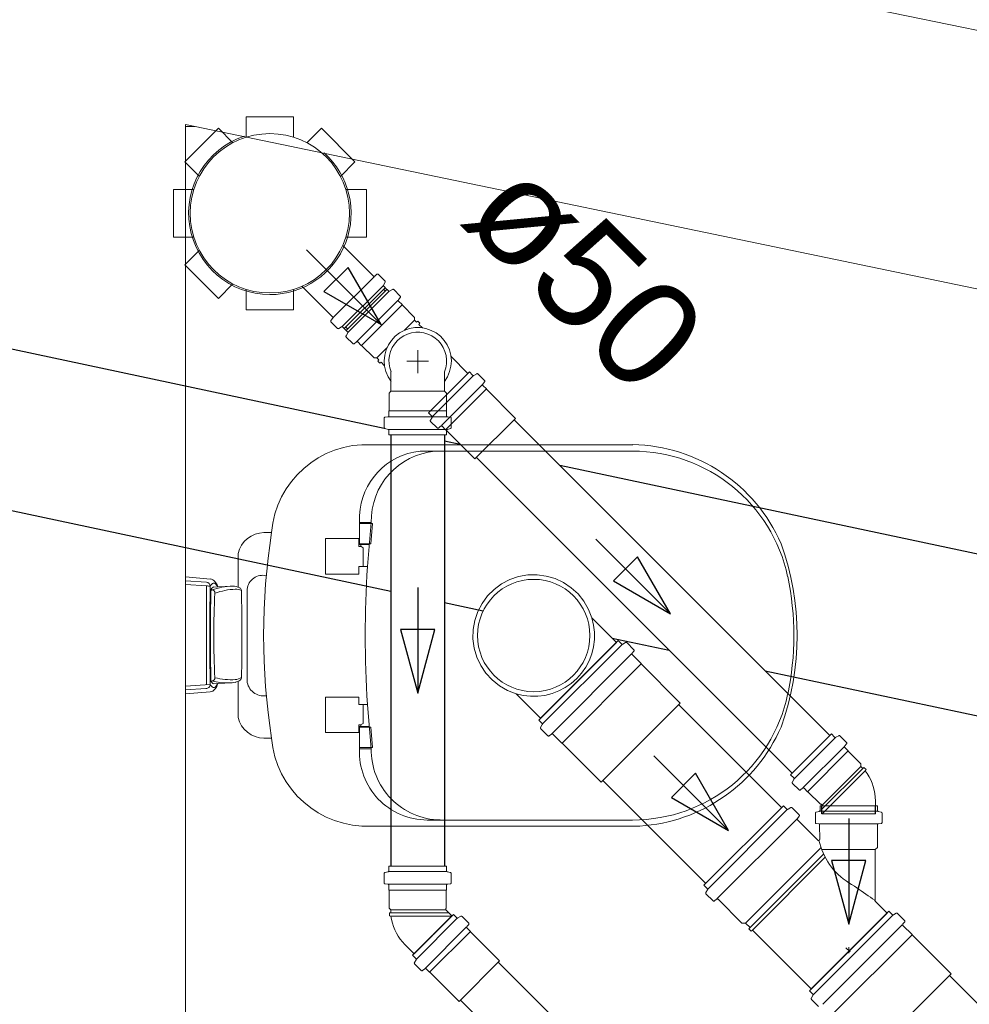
# Model space of a CAD drawing. Header units: millimetres. Extents: x 567 to 934, y -1 to 364.
# Tile 52 of 256: x 613.13 to 614.93, y 47.77 to 49.64. Entities that reach past the tile are written whole.
import ezdxf

# ---------------------------------------------------------------- set-up
doc = ezdxf.new("R2010")
doc.units = ezdxf.units.MM
doc.header["$MEASUREMENT"] = 0
doc.linetypes.add('NULL', pattern=[0])
doc.layers.add('ARQ FINA', color=8, linetype='Continuous')
for name, color, linetype, lineweight in [('CV-Condutos', 14, 'Continuous', 25), ('CV-Sentido conduto', 14, 'Continuous', 30), ('Simbolos', 14, 'Continuous', 20), ('Simbolos_int', 14, 'Continuous', 15), ('TQ-Condutos', 14, 'Continuous', 25), ('TQ-Sentido conduto', 14, 'Continuous', 30), ('TQ-Textos conduto', 7, 'Continuous', 9)]:
    doc.layers.add(name, color=color, linetype=linetype, lineweight=lineweight)
doc.styles.add('Arial', font='arial.ttf')

msp = doc.modelspace()

# ---------------------------------------------------------------- linework, layer by layer
at = {"layer": 'ARQ FINA', "lineweight": 5}
for p, q in [((660.0306, 40.2582), (595.8259, 53.5847)), ((660.0306, 40.2582), (595.8259, 53.5847)), ((613.4456, 47.189), (613.4456, 49.4373)), ((613.4456, 49.4373), (616.5056, 48.8021)), ((613.4456, 49.4335), (613.4636, 49.4335)), ((613.4636, 49.4335), (613.4456, 49.4335)), ((613.4456, 49.4335), (613.4636, 49.4335)), ((614.2934, 48.8305), (613.7981, 48.8305)), ((613.8901, 48.8183), (614.2931, 48.8183)), ((613.7755, 48.6413), (613.7755, 48.6963)), ((613.7976, 48.683), (613.7755, 48.683)), ((613.8002, 48.6811), (613.7755, 48.6811)), ((613.7976, 48.683), (613.7905, 48.5993)), ((613.7968, 48.6423), (613.8002, 48.6811)), ((613.6088, 48.6638), (613.5944, 48.6638)), ((613.7112, 48.5852), (613.7112, 48.6526)), ((613.7112, 48.6526), (613.7742, 48.6526)), ((613.7742, 48.6526), (613.7742, 48.6376)), ((613.7742, 48.6376), (613.7782, 48.6376)), ((613.7937, 48.6423), (613.7755, 48.6423)), ((613.7782, 48.6413), (613.7755, 48.6413)), ((613.794, 48.6413), (613.7769, 48.6413)), ((613.7782, 48.6376), (613.7782, 48.6413)), ((613.7784, 48.6375), (613.7824, 48.6351)), ((613.7824, 48.6351), (613.7824, 48.5993)), ((613.7937, 48.6423), (613.7968, 48.6423)), ((613.5456, 48.6244), (613.5456, 48.5603)), ((613.7905, 48.5994), (613.7742, 48.5993)), ((613.7742, 48.5993), (613.7742, 48.5852)), ((613.4456, 48.58), (613.4928, 48.5759)), ((613.7742, 48.5852), (613.7112, 48.5852)), ((613.4456, 48.5724), (613.4852, 48.5698)), ((613.4856, 48.5629), (613.4456, 48.5655)), ((613.5067, 48.5611), (613.499, 48.5607)), ((613.5065, 48.5611), (613.5348, 48.5626)), ((613.4935, 48.5549), (613.4958, 48.555)), ((613.5624, 48.3831), (613.5624, 48.5566)), ((613.4456, 48.3726), (613.4925, 48.3761)), ((613.4964, 48.3826), (613.4935, 48.3825)), ((613.5067, 48.3777), (613.4996, 48.3773)), ((613.5338, 48.3792), (613.5065, 48.3777)), ((613.5456, 48.3822), (613.5456, 48.3136)), ((613.4456, 48.3657), (613.4844, 48.3682)), ((613.4923, 48.3621), (613.4456, 48.3581)), ((613.7112, 48.2848), (613.7112, 48.3522)), ((613.7112, 48.3522), (613.7742, 48.3522)), ((613.7742, 48.3522), (613.7742, 48.338)), ((613.7742, 48.338), (613.7905, 48.3379)), ((613.7824, 48.3022), (613.7824, 48.338)), ((613.7976, 48.2543), (613.7905, 48.3379)), ((613.7782, 48.2998), (613.7742, 48.2998)), ((613.7742, 48.2998), (613.7742, 48.2848)), ((613.7782, 48.2961), (613.7782, 48.2998)), ((613.7785, 48.2999), (613.7824, 48.3022)), ((613.7742, 48.2848), (613.7112, 48.2848)), ((613.7755, 48.2532), (613.7755, 48.2961)), ((613.7755, 48.2961), (613.7782, 48.2961)), ((613.7937, 48.2951), (613.7755, 48.2951)), ((613.794, 48.2961), (613.778, 48.2961)), ((613.7937, 48.2951), (613.7968, 48.2951)), ((613.7968, 48.2951), (613.8002, 48.2563)), ((613.5944, 48.2743), (613.6088, 48.2743)), ((613.8002, 48.2563), (613.7755, 48.2563)), ((613.7976, 48.2543), (613.7755, 48.2543)), ((614.2931, 48.119), (613.9038, 48.119)), ((613.7981, 48.1076), (614.3065, 48.1076))]:
    msp.add_line(p, q, dxfattribs=at)
for centre, radius, start, end in [((613.6056, 49.269), 0.154, 108.5464, 270), ((613.6056, 49.269), 0.154, 270, 47.9597), ((613.7896, 48.6493), 0.1814, 87.3289, 175.4131), ((614.2879, 48.5182), 0.3124, 23.5162, 88.9974), ((613.9038, 48.6906), 0.1284, 96.0994, 177.4413), ((613.9307, 48.6857), 0.1331, 95.2693, 181.1664), ((614.2931, 48.5179), 0.3004, 12, 90), ((613.5944, 48.6138), 0.05, 90, 167.7053), ((614.8569, 48.469), 1.2632, 171.1306, 188.8694), ((614.0947, 48.469), 0.5102, 340.0784, 19.9216), ((615.827, 48.4686), 2.0406, 176.3241, 183.6703), ((613.592, 48.553), 0.0299, 76.8896, 173.1104), ((614.0616, 48.4687), 0.5371, 348, 12), ((613.4843, 48.5617), 0.00818, 1.8602, 83.7517), ((623.6698, 48.4687), 10.1846, 179.47044, 180.52389), ((613.4859, 48.5388), 0.024, 74.1834, 90.6728), ((619.2258, 48.4698), 5.7341, 179.07935, 180.93623), ((613.5085, 48.5534), 0.0182, 130.9886, 151.9845), ((613.4898, 48.5609), 0.0154, 41.0752, 78.7855), ((613.5047, 48.5499), 0.0123, 117.7565, 155.8472), ((613.5465, 48.4064), 0.1571, 101.6558, 108.8284), ((613.4993, 48.5641), 0.00408, 49.0114, 130.9886), ((613.4793, 48.5517), 0.0293, 26.9248, 41.0752), ((613.4905, 48.554), 0.0174, 24.1043, 49.0114), ((613.4968, 48.5606), 0.00966, 3.0829, 26.9248), ((613.5392, 48.4414), 0.1213, 91.8808, 101.6558), ((613.5344, 48.5318), 0.0308, 63.157, 89.1856), ((621.8301, 48.4687), 8.337, 179.40781, 180.59251), ((613.4954, 48.549), 0.00608, 0.4328, 86.2904), ((615.0454, 48.469), 1.5462, 177.0381, 182.9778), ((613.5468, 48.4212), 0.1356, 101.2253, 109.611), ((613.5466, 48.4219), 0.1349, 92.7747, 101.2253), ((613.5412, 48.534), 0.0226, 62.6002, 92.7747), ((613.5456, 48.554), 0.00601, 1.3732, 63.157), ((609.9853, 48.4686), 3.5673, 358.7212, 1.3732), ((613.4847, 48.376), 0.00782, 267.7493, 0.9362), ((613.5085, 48.3847), 0.0182, 208.1844, 229.0114), ((613.5216, 48.4004), 0.0333, 212.4839, 219.6215), ((613.4998, 48.3824), 0.00506, 219.6215, 266.9463), ((613.4953, 48.3888), 0.00624, 281.0044, 358.9956), ((613.5242, 48.4925), 0.1133, 255.8134, 263.2723), ((613.4772, 48.3871), 0.0314, 319.7409, 336.2591), ((613.5322, 48.5144), 0.1294, 256.1701, 273.4937), ((613.4905, 48.3841), 0.0174, 310.9886, 338.2947), ((613.5001, 48.377), 0.00641, 336.2591, 6.3027), ((613.5272, 48.5176), 0.1386, 263.2723, 272.7277), ((613.5319, 48.4131), 0.0339, 273.0989, 283.3835), ((613.5334, 48.4067), 0.0274, 283.3835, 305.4412), ((613.5387, 48.4082), 0.023, 273.4937, 304.5063), ((613.5461, 48.389), 0.00564, 305.4412, 0.4655), ((613.5939, 48.3859), 0.0317, 184.9444, 279.0556), ((613.4911, 48.3752), 0.0131, 274.9119, 320.0973), ((613.4993, 48.3741), 0.00408, 229.0114, 310.9886), ((614.2931, 48.4195), 0.3004, 270, 348), ((613.5944, 48.3243), 0.05, 192.2947, 270), ((614.2867, 48.4209), 0.314, 273.6172, 336.3827), ((613.7896, 48.2888), 0.1814, 184.5869, 272.6711), ((613.9038, 48.2475), 0.1284, 177.4413, 270), ((613.9307, 48.2522), 0.1331, 179.0349, 269.0913)]:
    msp.add_arc(centre, radius, start, end, dxfattribs=at)
at = {"layer": 'CV-Condutos'}
for p, q in [((613.835, 48.8489), (613.835, 48.0317)), ((613.9364, 48.8489), (613.9364, 48.0317)), ((614.0384, 47.8495), (614.3264, 47.5615)), ((613.9667, 47.7778), (614.2547, 47.4898))]:
    msp.add_line(p, q, dxfattribs=at)
at = {"layer": 'CV-Sentido conduto'}
for p, q in [((613.9181, 48.4804), (613.8534, 48.4804)), ((613.8534, 48.4804), (613.8857, 48.3597)), ((613.8857, 48.3597), (613.9181, 48.4804))]:
    msp.add_line(p, q, dxfattribs=at)
msp.add_lwpolyline([(613.8857, 48.5597), (613.8857, 48.3597)], dxfattribs=at)
at = {"layer": 'Simbolos'}
for p, q in [((613.5606, 49.452), (613.5606, 49.4132)), ((613.5606, 49.452), (613.6506, 49.452)), ((613.6506, 49.452), (613.6506, 49.4132)), ((613.4444, 49.3666), (613.508, 49.4302)), ((613.508, 49.4302), (613.5355, 49.4028)), ((613.7032, 49.4302), (613.6757, 49.4028)), ((613.7032, 49.4302), (613.7668, 49.3666)), ((613.4444, 49.3666), (613.4719, 49.3391)), ((613.7668, 49.3666), (613.7394, 49.3391)), ((613.4226, 49.314), (613.4615, 49.314)), ((613.4226, 49.224), (613.4226, 49.314)), ((613.7886, 49.314), (613.7497, 49.314)), ((613.7886, 49.314), (613.7886, 49.224)), ((613.4226, 49.224), (613.4615, 49.224)), ((613.7886, 49.224), (613.7497, 49.224)), ((613.4444, 49.1714), (613.4719, 49.1989)), ((613.8019, 49.1501), (613.7438, 49.2082)), ((613.508, 49.1078), (613.4444, 49.1714)), ((613.8086, 49.1534), (613.8046, 49.15)), ((613.8237, 49.1409), (613.8113, 49.1533)), ((613.824, 49.1385), (613.821, 49.1331)), ((613.508, 49.1078), (613.5355, 49.1353)), ((613.5606, 49.086), (613.5606, 49.1249)), ((613.6506, 49.086), (613.6506, 49.1249)), ((613.7245, 49.0728), (613.6664, 49.1308)), ((613.824, 49.1281), (613.7466, 49.0508)), ((613.8274, 49.1246), (613.7501, 49.0472)), ((613.8274, 49.1246), (613.8213, 49.1307)), ((613.824, 49.1281), (613.8301, 49.122)), ((613.8379, 49.1247), (613.8326, 49.1216)), ((613.8403, 49.1244), (613.8527, 49.112)), ((613.8528, 49.1093), (613.8494, 49.1053)), ((613.8495, 49.1026), (613.8562, 49.096)), ((613.6506, 49.086), (613.5606, 49.086)), ((613.8562, 49.096), (613.8562, 49.0954)), ((613.8562, 49.0954), (613.8799, 49.0716)), ((613.7212, 49.066), (613.7246, 49.0701)), ((613.8799, 49.0716), (613.8799, 49.0665)), ((613.8799, 49.0665), (613.8836, 49.0629)), ((613.8836, 49.0629), (613.8859, 49.0648)), ((613.8859, 49.0648), (613.89, 49.0607)), ((613.7338, 49.0509), (613.7214, 49.0633)), ((613.7362, 49.0506), (613.7415, 49.0537)), ((613.7501, 49.0472), (613.7439, 49.0534)), ((613.7466, 49.0508), (613.7528, 49.0446)), ((613.8881, 49.0583), (613.89, 49.0607)), ((613.8881, 49.0583), (613.8946, 49.0519)), ((613.75, 49.0369), (613.7531, 49.0422)), ((613.7503, 49.0345), (613.7627, 49.0221)), ((613.7654, 49.0219), (613.7695, 49.0253)), ((613.7722, 49.0252), (613.7788, 49.0186)), ((613.7788, 49.0186), (613.7794, 49.0186)), ((613.7794, 49.0186), (613.8031, 48.9948)), ((613.8031, 48.9948), (613.8082, 48.9948)), ((613.8082, 48.9948), (613.8119, 48.9912)), ((613.8119, 48.9912), (613.81, 48.9889)), ((613.9489, 48.9976), (613.981, 48.9655)), ((613.81, 48.9889), (613.8141, 48.9847)), ((613.8164, 48.9866), (613.8141, 48.9847)), ((613.8164, 48.9866), (613.8229, 48.9802)), ((613.8351, 48.932), (613.8351, 48.9684)), ((613.9064, 48.8909), (613.9837, 48.9683)), ((613.9365, 48.932), (613.9365, 48.9684)), ((613.9837, 48.9683), (613.9899, 48.9621)), ((613.9976, 48.9649), (613.9923, 48.9618)), ((614, 48.9645), (614.0124, 48.9522)), ((614.0126, 48.9495), (614.0092, 48.9454)), ((614.0093, 48.9427), (614.0159, 48.9361)), ((614.0159, 48.9361), (614.0159, 48.9355)), ((614.0159, 48.9355), (614.0711, 48.8803)), ((613.8315, 48.9284), (613.8351, 48.932)), ((613.8315, 48.8948), (613.8315, 48.9284)), ((613.9401, 48.9284), (613.9365, 48.932)), ((613.9401, 48.8948), (613.9401, 48.9284)), ((613.8222, 48.8631), (613.8222, 48.8806)), ((613.8241, 48.8826), (613.8293, 48.883)), ((613.8312, 48.8944), (613.8315, 48.8948)), ((613.8312, 48.885), (613.8312, 48.8944)), ((613.9064, 48.8909), (613.9125, 48.8848)), ((613.9098, 48.877), (613.9129, 48.8823)), ((613.9405, 48.8944), (613.9401, 48.8948)), ((613.9405, 48.885), (613.9405, 48.8944)), ((613.9476, 48.8826), (613.9424, 48.883)), ((613.9494, 48.8631), (613.9494, 48.8806)), ((613.8237, 48.8611), (613.8297, 48.8595)), ((613.9101, 48.8746), (613.9225, 48.8622)), ((613.9252, 48.8621), (613.9292, 48.8655)), ((613.9319, 48.8653), (613.9385, 48.8587)), ((613.9385, 48.8587), (613.9391, 48.8587)), ((613.9391, 48.8587), (613.9943, 48.8035)), ((613.948, 48.8611), (613.942, 48.8595)), ((613.8311, 48.8489), (613.8311, 48.8576)), ((613.8311, 48.8489), (613.9405, 48.8489)), ((613.9405, 48.8489), (613.9405, 48.8576)), ((614.216, 48.502), (614.2623, 48.4557)), ((614.1152, 48.3086), (614.2658, 48.4592)), ((614.2658, 48.4592), (614.272, 48.4529)), ((614.2797, 48.4556), (614.2745, 48.4526)), ((614.2821, 48.4553), (614.2955, 48.4419)), ((614.2956, 48.4392), (614.2923, 48.4352)), ((614.2924, 48.4326), (614.3095, 48.4155)), ((614.3095, 48.4155), (614.3095, 48.4148)), ((614.3095, 48.4148), (614.3835, 48.3407)), ((614.0723, 48.3583), (614.1186, 48.312)), ((614.1152, 48.3086), (614.1214, 48.3023)), ((614.1187, 48.2946), (614.1218, 48.2999)), ((614.1191, 48.2922), (614.1324, 48.2789)), ((614.1351, 48.2787), (614.1391, 48.2821)), ((614.1418, 48.2819), (614.1589, 48.2649)), ((614.6697, 48.2823), (614.5924, 48.2049)), ((614.6697, 48.2823), (614.6759, 48.2761)), ((614.1589, 48.2649), (614.1596, 48.2649)), ((614.1596, 48.2649), (614.2336, 48.1908)), ((614.6836, 48.2789), (614.6783, 48.2758)), ((614.686, 48.2786), (614.6984, 48.2662)), ((614.6985, 48.2635), (614.6951, 48.2594)), ((614.6953, 48.2567), (614.7019, 48.2501)), ((614.7019, 48.2501), (614.7019, 48.2495)), ((614.7019, 48.2495), (614.7257, 48.2258)), ((614.7257, 48.2258), (614.7257, 48.2207)), ((614.7257, 48.2207), (614.7293, 48.217)), ((614.7293, 48.217), (614.7316, 48.2189)), ((614.7316, 48.2189), (614.7358, 48.2148)), ((614.7339, 48.2125), (614.7358, 48.2148)), ((614.5924, 48.2049), (614.5985, 48.1988)), ((614.5958, 48.191), (614.5988, 48.1963)), ((614.5961, 48.1886), (614.6085, 48.1762)), ((614.6112, 48.1761), (614.6152, 48.1795)), ((614.6179, 48.1794), (614.6245, 48.1727)), ((614.6245, 48.1727), (614.6251, 48.1727)), ((614.6251, 48.1727), (614.6489, 48.149)), ((614.7533, 48.1558), (614.7533, 48.1308)), ((614.4282, 47.9955), (614.5789, 48.1461)), ((614.5789, 48.1461), (614.5851, 48.1398)), ((614.5928, 48.1425), (614.5876, 48.1395)), ((614.5952, 48.1422), (614.6086, 48.1288)), ((614.6394, 48.1319), (614.6394, 48.1144)), ((614.6408, 48.1339), (614.6468, 48.1355)), ((614.6483, 48.1461), (614.7569, 48.1461)), ((614.6483, 48.1461), (614.6483, 48.1374)), ((614.6489, 48.149), (614.6499, 48.149)), ((614.6519, 48.147), (614.6519, 48.1308)), ((614.7569, 48.1461), (614.7569, 48.1374)), ((614.7644, 48.1339), (614.7584, 48.1355)), ((614.7658, 48.1319), (614.7659, 48.1144)), ((614.6087, 48.1261), (614.6054, 48.1222)), ((614.6055, 48.1195), (614.6441, 48.0808)), ((614.6405, 48.1124), (614.6457, 48.112)), ((614.764, 48.1124), (614.7588, 48.112)), ((614.6475, 48.11), (614.6476, 48.0822)), ((614.7569, 48.11), (614.7569, 48.067)), ((614.7569, 48.067), (614.7529, 48.063)), ((614.7529, 48.063), (614.7529, 47.9651)), ((613.8236, 48.0194), (613.8296, 48.021)), ((613.831, 48.0317), (613.9404, 48.0317)), ((613.831, 48.0317), (613.831, 48.023)), ((613.9404, 48.0317), (613.9404, 48.023)), ((613.9479, 48.0194), (613.9419, 48.021)), ((613.8221, 48.0175), (613.8221, 48)), ((613.9493, 48.0175), (613.9493, 48)), ((613.824, 47.998), (613.8292, 47.9975)), ((613.831, 47.9955), (613.831, 47.9862)), ((613.831, 47.9862), (613.8314, 47.9858)), ((613.8314, 47.9858), (613.8314, 47.9522)), ((613.9404, 47.9862), (613.94, 47.9858)), ((613.94, 47.9858), (613.94, 47.9522)), ((613.9404, 47.9955), (613.9404, 47.9862)), ((613.9475, 47.998), (613.9423, 47.9975)), ((614.4282, 47.9955), (614.4345, 47.9892)), ((614.4318, 47.9816), (614.4348, 47.9868)), ((614.4321, 47.9791), (614.4455, 47.9658)), ((614.4482, 47.9656), (614.4522, 47.969)), ((614.4549, 47.9689), (614.4999, 47.9238)), ((614.7529, 47.9651), (614.7754, 47.9426)), ((613.8314, 47.9522), (613.835, 47.9486)), ((613.835, 47.9486), (613.835, 47.9434)), ((613.94, 47.9522), (613.9393, 47.9514)), ((613.9393, 47.9486), (613.9507, 47.9372)), ((614.6283, 47.7955), (614.7789, 47.9461)), ((614.7789, 47.9461), (614.7852, 47.9398)), ((613.835, 47.9434), (613.832, 47.9431)), ((613.832, 47.9431), (613.832, 47.9372)), ((613.835, 47.937), (613.832, 47.9372)), ((613.8762, 47.8627), (613.9536, 47.94)), ((613.9536, 47.94), (613.9597, 47.9339)), ((613.9674, 47.9366), (613.9621, 47.9335)), ((613.9699, 47.9363), (613.9822, 47.9239)), ((614.6317, 47.7989), (614.7754, 47.9426)), ((614.7928, 47.9425), (614.7876, 47.9395)), ((614.7952, 47.9422), (614.8086, 47.9288)), ((614.8087, 47.9261), (614.8054, 47.9221)), ((613.9824, 47.9212), (613.979, 47.9172)), ((613.9791, 47.9145), (613.9857, 47.9078)), ((613.9857, 47.9078), (613.9857, 47.9073)), ((613.9857, 47.9073), (614.0409, 47.8521)), ((614.4999, 47.9238), (614.5068, 47.9238)), ((614.5068, 47.9238), (614.5156, 47.9151)), ((614.5156, 47.9151), (614.5136, 47.9128)), ((614.5136, 47.9128), (614.5178, 47.9086)), ((614.5201, 47.9106), (614.5178, 47.9086)), ((614.5201, 47.9106), (614.6317, 47.7989)), ((614.8055, 47.9194), (614.8226, 47.9024)), ((614.8226, 47.9024), (614.8226, 47.9017)), ((614.8226, 47.9017), (614.8966, 47.8276)), ((613.8614, 47.8831), (613.879, 47.8655)), ((614.6973, 47.8771), (614.7052, 47.8692)), ((614.7026, 47.8779), (614.7026, 47.8667)), ((613.8762, 47.8627), (613.8823, 47.8565)), ((613.8796, 47.8488), (613.8827, 47.8541)), ((613.8799, 47.8464), (613.8923, 47.834)), ((613.895, 47.8338), (613.899, 47.8372)), ((613.9017, 47.8371), (613.9084, 47.8305)), ((613.9084, 47.8305), (613.9089, 47.8305)), ((613.9089, 47.8305), (613.9642, 47.7753)), ((614.6283, 47.7955), (614.6345, 47.7892)), ((614.6318, 47.7815), (614.6349, 47.7868)), ((614.6322, 47.7791), (614.6455, 47.7658))]:
    msp.add_line(p, q, dxfattribs=at)
for points in [[(613.8019, 49.1501), (613.8021, 49.1499), (613.8024, 49.1497), (613.8027, 49.1496), (613.803, 49.1496), (613.8034, 49.1495), (613.8037, 49.1496), (613.804, 49.1497), (613.8043, 49.1498), (613.8046, 49.15)], [(613.8113, 49.1533), (613.8111, 49.1535), (613.8108, 49.1536), (613.8105, 49.1538), (613.8102, 49.1538), (613.8098, 49.1538), (613.8095, 49.1538), (613.8092, 49.1537), (613.8089, 49.1536), (613.8086, 49.1534)], [(613.824, 49.1385), (613.8242, 49.1387), (613.8242, 49.139), (613.8243, 49.1393), (613.8243, 49.1396), (613.8243, 49.1399), (613.8242, 49.1401), (613.8241, 49.1404), (613.8239, 49.1407), (613.8237, 49.1409)], [(613.821, 49.1331), (613.8208, 49.1329), (613.8207, 49.1326), (613.8207, 49.1323), (613.8207, 49.132), (613.8207, 49.1317), (613.8208, 49.1314), (613.8209, 49.1312), (613.8211, 49.1309), (613.8213, 49.1307)], [(613.8301, 49.122), (613.8304, 49.1218), (613.8306, 49.1216), (613.8309, 49.1215), (613.8311, 49.1214), (613.8314, 49.1214), (613.8317, 49.1214), (613.832, 49.1214), (613.8323, 49.1215), (613.8325, 49.1217)], [(613.8403, 49.1244), (613.8401, 49.1246), (613.8398, 49.1248), (613.8396, 49.1249), (613.8393, 49.125), (613.839, 49.125), (613.8387, 49.125), (613.8384, 49.1249), (613.8381, 49.1249), (613.8379, 49.1247)], [(613.8494, 49.1053), (613.8492, 49.105), (613.8491, 49.1047), (613.849, 49.1044), (613.849, 49.1041), (613.849, 49.1037), (613.849, 49.1034), (613.8492, 49.1031), (613.8493, 49.1028), (613.8495, 49.1026)], [(613.8528, 49.1093), (613.853, 49.1096), (613.8531, 49.1099), (613.8532, 49.1102), (613.8533, 49.1105), (613.8532, 49.1109), (613.8532, 49.1112), (613.8531, 49.1115), (613.8529, 49.1118), (613.8527, 49.112)], [(613.7213, 49.066), (613.7211, 49.0657), (613.7209, 49.0655), (613.7208, 49.0651), (613.7208, 49.0648), (613.7208, 49.0645), (613.7209, 49.0642), (613.721, 49.0639), (613.7212, 49.0636), (613.7214, 49.0633)], [(613.7246, 49.0701), (613.7248, 49.0703), (613.725, 49.0706), (613.7251, 49.0709), (613.7251, 49.0713), (613.7251, 49.0716), (613.725, 49.0719), (613.7249, 49.0722), (613.7247, 49.0725), (613.7245, 49.0728)], [(613.7338, 49.0509), (613.734, 49.0507), (613.7342, 49.0506), (613.7345, 49.0505), (613.7348, 49.0504), (613.7351, 49.0503), (613.7354, 49.0504), (613.7356, 49.0504), (613.7359, 49.0505), (613.7362, 49.0506)], [(613.7439, 49.0534), (613.7437, 49.0536), (613.7435, 49.0537), (613.7432, 49.0538), (613.7429, 49.0539), (613.7426, 49.0539), (613.7423, 49.0539), (613.742, 49.0539), (613.7418, 49.0538), (613.7415, 49.0537)], [(613.75, 49.0369), (613.7499, 49.0366), (613.7498, 49.0363), (613.7498, 49.0361), (613.7498, 49.0358), (613.7498, 49.0355), (613.7499, 49.0352), (613.75, 49.0349), (613.7502, 49.0347), (613.7503, 49.0345)], [(613.7531, 49.0422), (613.7532, 49.0425), (613.7533, 49.0427), (613.7534, 49.043), (613.7534, 49.0433), (613.7533, 49.0436), (613.7532, 49.0439), (613.7531, 49.0442), (613.753, 49.0444), (613.7528, 49.0446)], [(613.9366, 48.9684), (613.939, 48.9759), (613.9403, 48.9837), (613.9405, 48.9916), (613.9395, 48.9995), (613.9374, 49.0071), (613.9343, 49.0144), (613.9301, 49.0211), (613.925, 49.0271), (613.919, 49.0324), (613.9124, 49.0367), (613.9052, 49.04), (613.8976, 49.0423), (613.8898, 49.0435), (613.8819, 49.0435), (613.8741, 49.0423), (613.8665, 49.04), (613.8593, 49.0367), (613.8527, 49.0324), (613.8467, 49.0271), (613.8416, 49.0211), (613.8374, 49.0144), (613.8343, 49.0071), (613.8322, 48.9995), (613.8312, 48.9916), (613.8314, 48.9837), (613.8327, 48.9759), (613.8352, 48.9684)], [(613.7627, 49.0221), (613.763, 49.0219), (613.7633, 49.0217), (613.7636, 49.0216), (613.7639, 49.0215), (613.7642, 49.0215), (613.7646, 49.0215), (613.7649, 49.0216), (613.7652, 49.0218), (613.7654, 49.022)], [(613.7722, 49.0252), (613.7719, 49.0254), (613.7716, 49.0256), (613.7713, 49.0257), (613.771, 49.0258), (613.7707, 49.0258), (613.7704, 49.0258), (613.77, 49.0257), (613.7697, 49.0255), (613.7695, 49.0253)], [(613.9899, 48.9621), (613.9901, 48.9619), (613.9903, 48.9618), (613.9906, 48.9616), (613.9909, 48.9616), (613.9912, 48.9615), (613.9915, 48.9615), (613.9918, 48.9616), (613.992, 48.9617), (613.9923, 48.9618)], [(614, 48.9645), (613.9998, 48.9647), (613.9996, 48.9649), (613.9993, 48.965), (613.999, 48.9651), (613.9987, 48.9651), (613.9985, 48.9651), (613.9982, 48.9651), (613.9979, 48.965), (613.9976, 48.9649)], [(614.0125, 48.9495), (614.0127, 48.9497), (614.0129, 48.95), (614.013, 48.9503), (614.013, 48.9507), (614.013, 48.951), (614.0129, 48.9513), (614.0128, 48.9516), (614.0126, 48.9519), (614.0124, 48.9522)], [(614.0092, 48.9454), (614.009, 48.9451), (614.0088, 48.9448), (614.0087, 48.9445), (614.0087, 48.9442), (614.0087, 48.9439), (614.0088, 48.9435), (614.0089, 48.9432), (614.0091, 48.943), (614.0093, 48.9427)], [(613.8241, 48.8826), (613.8237, 48.8825), (613.8234, 48.8824), (613.8231, 48.8823), (613.8229, 48.882), (613.8227, 48.8818), (613.8225, 48.8815), (613.8223, 48.8812), (613.8223, 48.8809), (613.8222, 48.8806)], [(613.8293, 48.883), (613.8296, 48.8831), (613.83, 48.8832), (613.8302, 48.8834), (613.8305, 48.8836), (613.8307, 48.8838), (613.8309, 48.8841), (613.831, 48.8844), (613.8311, 48.8847), (613.8311, 48.885)], [(613.9128, 48.8823), (613.913, 48.8826), (613.9131, 48.8829), (613.9131, 48.8832), (613.9131, 48.8835), (613.9131, 48.8837), (613.913, 48.884), (613.9129, 48.8843), (613.9127, 48.8845), (613.9125, 48.8848)], [(613.9405, 48.885), (613.9406, 48.8847), (613.9406, 48.8844), (613.9408, 48.8841), (613.941, 48.8838), (613.9412, 48.8836), (613.9414, 48.8834), (613.9417, 48.8832), (613.942, 48.8831), (613.9424, 48.883)], [(613.9494, 48.8806), (613.9494, 48.8809), (613.9493, 48.8812), (613.9492, 48.8815), (613.949, 48.8818), (613.9488, 48.882), (613.9485, 48.8823), (613.9483, 48.8824), (613.9479, 48.8825), (613.9476, 48.8826)], [(613.8223, 48.8631), (613.8223, 48.8628), (613.8223, 48.8625), (613.8224, 48.8622), (613.8226, 48.862), (613.8228, 48.8617), (613.823, 48.8615), (613.8232, 48.8614), (613.8235, 48.8612), (613.8237, 48.8611)], [(613.8311, 48.8576), (613.8311, 48.8579), (613.8311, 48.8582), (613.831, 48.8584), (613.8308, 48.8587), (613.8306, 48.8589), (613.8304, 48.8591), (613.8302, 48.8593), (613.8299, 48.8594), (613.8297, 48.8595)], [(613.9098, 48.877), (613.9097, 48.8768), (613.9096, 48.8765), (613.9095, 48.8762), (613.9095, 48.8759), (613.9096, 48.8756), (613.9096, 48.8753), (613.9097, 48.8751), (613.9099, 48.8748), (613.9101, 48.8746)], [(613.9225, 48.8622), (613.9227, 48.862), (613.923, 48.8618), (613.9233, 48.8617), (613.9236, 48.8616), (613.924, 48.8616), (613.9243, 48.8617), (613.9246, 48.8618), (613.9249, 48.8619), (613.9252, 48.8621)], [(613.9319, 48.8653), (613.9317, 48.8656), (613.9314, 48.8657), (613.9311, 48.8659), (613.9308, 48.8659), (613.9304, 48.8659), (613.9301, 48.8659), (613.9298, 48.8658), (613.9295, 48.8657), (613.9292, 48.8655)], [(613.942, 48.8595), (613.9417, 48.8594), (613.9415, 48.8593), (613.9413, 48.8591), (613.941, 48.8589), (613.9409, 48.8587), (613.9407, 48.8584), (613.9406, 48.8582), (613.9406, 48.8579), (613.9405, 48.8576)], [(613.948, 48.8611), (613.9482, 48.8612), (613.9485, 48.8613), (613.9487, 48.8615), (613.9489, 48.8617), (613.9491, 48.8619), (613.9493, 48.8622), (613.9494, 48.8625), (613.9494, 48.8628), (613.9494, 48.863)], [(614.216, 48.502), (614.2096, 48.5184), (614.2009, 48.5337), (614.1899, 48.5475), (614.1769, 48.5594), (614.1623, 48.5692), (614.1463, 48.5766), (614.1294, 48.5815), (614.112, 48.5839), (614.0944, 48.5835), (614.077, 48.5804), (614.0604, 48.5748), (614.0447, 48.5667), (614.0305, 48.5563), (614.0181, 48.5438), (614.0077, 48.5296), (613.9996, 48.514), (613.9939, 48.4973), (613.9909, 48.48), (613.9905, 48.4624), (613.9928, 48.4449), (613.9977, 48.428), (614.0052, 48.4121), (614.015, 48.3975), (614.0269, 48.3845), (614.0406, 48.3735), (614.0559, 48.3647), (614.0723, 48.3583)], [(614.0723, 48.3583), (614.0857, 48.3552), (614.0995, 48.3536), (614.1133, 48.3537), (614.127, 48.3554), (614.1404, 48.3588), (614.1532, 48.3637), (614.1655, 48.3702), (614.1768, 48.378), (614.1871, 48.3872), (614.1963, 48.3975), (614.2042, 48.4089), (614.2106, 48.4211), (614.2155, 48.434), (614.2189, 48.4474), (614.2207, 48.4611), (614.2207, 48.4749), (614.2192, 48.4886), (614.216, 48.502)], [(614.272, 48.4529), (614.2723, 48.4527), (614.2725, 48.4526), (614.2728, 48.4524), (614.2731, 48.4524), (614.2733, 48.4523), (614.2736, 48.4523), (614.2739, 48.4524), (614.2742, 48.4525), (614.2745, 48.4526)], [(614.2821, 48.4553), (614.2819, 48.4555), (614.2817, 48.4556), (614.2814, 48.4558), (614.2811, 48.4558), (614.2808, 48.4559), (614.2805, 48.4559), (614.2802, 48.4558), (614.28, 48.4557), (614.2797, 48.4556)], [(614.2923, 48.4353), (614.2921, 48.435), (614.2919, 48.4347), (614.2919, 48.4344), (614.2918, 48.4341), (614.2918, 48.4337), (614.2919, 48.4334), (614.292, 48.4331), (614.2922, 48.4328), (614.2924, 48.4326)], [(614.2956, 48.4392), (614.2958, 48.4395), (614.2959, 48.4398), (614.296, 48.4401), (614.2961, 48.4404), (614.2961, 48.4408), (614.296, 48.4411), (614.2959, 48.4414), (614.2957, 48.4417), (614.2955, 48.4419)], [(614.1218, 48.2999), (614.1219, 48.3001), (614.122, 48.3004), (614.122, 48.3007), (614.122, 48.301), (614.122, 48.3013), (614.1219, 48.3016), (614.1218, 48.3018), (614.1216, 48.3021), (614.1214, 48.3023)], [(614.1187, 48.2946), (614.1186, 48.2944), (614.1185, 48.2941), (614.1185, 48.2938), (614.1185, 48.2935), (614.1185, 48.2932), (614.1186, 48.293), (614.1187, 48.2927), (614.1189, 48.2924), (614.1191, 48.2922)], [(614.1418, 48.2819), (614.1415, 48.2822), (614.1413, 48.2823), (614.1409, 48.2824), (614.1406, 48.2825), (614.1403, 48.2825), (614.14, 48.2825), (614.1397, 48.2824), (614.1394, 48.2823), (614.1391, 48.2821)], [(614.1324, 48.2789), (614.1327, 48.2787), (614.133, 48.2785), (614.1333, 48.2784), (614.1336, 48.2783), (614.1339, 48.2783), (614.1342, 48.2783), (614.1346, 48.2784), (614.1349, 48.2786), (614.1351, 48.2787)], [(614.6759, 48.2761), (614.6761, 48.2759), (614.6763, 48.2758), (614.6766, 48.2757), (614.6769, 48.2756), (614.6772, 48.2755), (614.6775, 48.2755), (614.6777, 48.2756), (614.678, 48.2757), (614.6783, 48.2758)], [(614.686, 48.2786), (614.6858, 48.2787), (614.6856, 48.2789), (614.6853, 48.279), (614.685, 48.2791), (614.6847, 48.2791), (614.6844, 48.2791), (614.6841, 48.2791), (614.6839, 48.279), (614.6836, 48.2789)], [(614.6985, 48.2635), (614.6987, 48.2637), (614.6989, 48.264), (614.699, 48.2644), (614.699, 48.2647), (614.699, 48.265), (614.6989, 48.2653), (614.6988, 48.2656), (614.6986, 48.2659), (614.6984, 48.2662)], [(614.6952, 48.2594), (614.695, 48.2592), (614.6948, 48.2589), (614.6947, 48.2585), (614.6947, 48.2582), (614.6947, 48.2579), (614.6948, 48.2576), (614.6949, 48.2573), (614.6951, 48.257), (614.6953, 48.2567)], [(614.7533, 48.1557), (614.753, 48.1625), (614.7522, 48.1693), (614.751, 48.1759), (614.7492, 48.1825), (614.747, 48.1889), (614.7444, 48.1951), (614.7413, 48.2012), (614.7378, 48.207), (614.7339, 48.2125)], [(614.5958, 48.191), (614.5956, 48.1908), (614.5955, 48.1905), (614.5955, 48.1902), (614.5955, 48.1899), (614.5955, 48.1896), (614.5956, 48.1893), (614.5957, 48.1891), (614.5959, 48.1888), (614.5961, 48.1886)], [(614.5988, 48.1964), (614.599, 48.1966), (614.599, 48.1969), (614.5991, 48.1972), (614.5991, 48.1975), (614.5991, 48.1978), (614.599, 48.198), (614.5989, 48.1983), (614.5987, 48.1985), (614.5985, 48.1988)], [(614.6085, 48.1762), (614.6087, 48.176), (614.609, 48.1758), (614.6093, 48.1757), (614.6096, 48.1757), (614.61, 48.1756), (614.6103, 48.1757), (614.6106, 48.1758), (614.6109, 48.1759), (614.6112, 48.1761)], [(614.6179, 48.1794), (614.6177, 48.1796), (614.6174, 48.1797), (614.6171, 48.1799), (614.6168, 48.1799), (614.6164, 48.1799), (614.6161, 48.1799), (614.6158, 48.1798), (614.6155, 48.1797), (614.6152, 48.1795)], [(614.5851, 48.1398), (614.5854, 48.1396), (614.5856, 48.1395), (614.5859, 48.1393), (614.5862, 48.1393), (614.5864, 48.1392), (614.5867, 48.1392), (614.587, 48.1393), (614.5873, 48.1394), (614.5876, 48.1395)], [(614.5952, 48.1422), (614.595, 48.1424), (614.5947, 48.1425), (614.5945, 48.1427), (614.5942, 48.1427), (614.5939, 48.1428), (614.5936, 48.1428), (614.5933, 48.1427), (614.5931, 48.1426), (614.5928, 48.1425)], [(614.6408, 48.1339), (614.6406, 48.1338), (614.6403, 48.1336), (614.6401, 48.1335), (614.6399, 48.1333), (614.6397, 48.133), (614.6395, 48.1328), (614.6394, 48.1325), (614.6394, 48.1322), (614.6393, 48.1319)], [(614.6468, 48.1355), (614.647, 48.1356), (614.6473, 48.1357), (614.6475, 48.1359), (614.6478, 48.1361), (614.6479, 48.1363), (614.6481, 48.1365), (614.6482, 48.1368), (614.6482, 48.1371), (614.6483, 48.1374)], [(614.6519, 48.147), (614.6519, 48.1473), (614.6518, 48.1477), (614.6516, 48.148), (614.6514, 48.1483), (614.6512, 48.1485), (614.6509, 48.1487), (614.6506, 48.1489), (614.6502, 48.149), (614.6499, 48.149)], [(614.7569, 48.1374), (614.757, 48.1371), (614.757, 48.1368), (614.7571, 48.1365), (614.7573, 48.1363), (614.7574, 48.1361), (614.7577, 48.1359), (614.7579, 48.1357), (614.7581, 48.1356), (614.7584, 48.1355)], [(614.7658, 48.1319), (614.7658, 48.1322), (614.7658, 48.1325), (614.7657, 48.1328), (614.7655, 48.133), (614.7653, 48.1333), (614.7651, 48.1335), (614.7649, 48.1336), (614.7646, 48.1338), (614.7644, 48.1339)], [(614.6054, 48.1222), (614.6052, 48.1219), (614.605, 48.1216), (614.6049, 48.1213), (614.6049, 48.121), (614.6049, 48.1206), (614.605, 48.1203), (614.6051, 48.12), (614.6053, 48.1197), (614.6055, 48.1195)], [(614.6087, 48.1261), (614.6089, 48.1264), (614.609, 48.1267), (614.6091, 48.127), (614.6092, 48.1273), (614.6092, 48.1277), (614.6091, 48.128), (614.609, 48.1283), (614.6088, 48.1286), (614.6086, 48.1288)], [(614.6393, 48.1144), (614.6394, 48.1141), (614.6395, 48.1138), (614.6396, 48.1135), (614.6398, 48.1132), (614.64, 48.1129), (614.6403, 48.1127), (614.6405, 48.1126), (614.6409, 48.1125), (614.6412, 48.1124)], [(614.764, 48.1124), (614.7643, 48.1125), (614.7647, 48.1126), (614.7649, 48.1127), (614.7652, 48.1129), (614.7654, 48.1132), (614.7656, 48.1135), (614.7657, 48.1138), (614.7658, 48.1141), (614.7658, 48.1144)], [(614.6475, 48.11), (614.6475, 48.1103), (614.6474, 48.1106), (614.6473, 48.1109), (614.6471, 48.1112), (614.6469, 48.1114), (614.6466, 48.1116), (614.6464, 48.1118), (614.646, 48.1119), (614.6457, 48.1119)], [(614.7588, 48.112), (614.7585, 48.1119), (614.7581, 48.1118), (614.7579, 48.1116), (614.7576, 48.1114), (614.7574, 48.1112), (614.7572, 48.1109), (614.7571, 48.1106), (614.757, 48.1103), (614.757, 48.11)], [(614.6441, 48.0808), (614.6443, 48.0807), (614.6445, 48.0805), (614.6448, 48.0804), (614.645, 48.0803), (614.6453, 48.0803), (614.6455, 48.0802), (614.6458, 48.0803), (614.6461, 48.0803), (614.6463, 48.0804), (614.6465, 48.0805), (614.6468, 48.0807), (614.647, 48.0808), (614.6471, 48.081), (614.6473, 48.0812), (614.6474, 48.0815), (614.6475, 48.0817), (614.6475, 48.082), (614.6475, 48.0822)], [(614.6462, 48.0803), (614.6478, 48.0743), (614.6498, 48.0684), (614.6519, 48.0625), (614.6544, 48.0568), (614.657, 48.0511), (614.6599, 48.0456), (614.663, 48.0401), (614.6663, 48.0348), (614.6698, 48.0297)], [(613.8236, 48.0194), (613.8234, 48.0193), (613.8231, 48.0192), (613.8229, 48.019), (613.8226, 48.0188), (613.8225, 48.0186), (613.8223, 48.0184), (613.8222, 48.0181), (613.8222, 48.0178), (613.8221, 48.0175)], [(613.8296, 48.021), (613.8298, 48.0211), (613.8301, 48.0213), (613.8303, 48.0214), (613.8305, 48.0216), (613.8307, 48.0219), (613.8309, 48.0221), (613.831, 48.0224), (613.831, 48.0227), (613.831, 48.023)], [(613.9404, 48.023), (613.9405, 48.0227), (613.9405, 48.0224), (613.9406, 48.0221), (613.9408, 48.0219), (613.9409, 48.0216), (613.9412, 48.0214), (613.9414, 48.0213), (613.9417, 48.0211), (613.9419, 48.021)], [(613.9493, 48.0175), (613.9493, 48.0178), (613.9493, 48.0181), (613.9492, 48.0184), (613.949, 48.0186), (613.9488, 48.0188), (613.9486, 48.019), (613.9484, 48.0192), (613.9481, 48.0193), (613.9479, 48.0194)], [(614.6698, 48.0297), (614.6739, 48.0248), (614.6782, 48.0201), (614.6827, 48.0157), (614.6874, 48.0114), (614.6923, 48.0074), (614.6975, 48.0036), (614.7027, 48.0001), (614.7082, 47.9968), (614.7138, 47.9937)], [(613.8221, 48), (613.8222, 47.9997), (613.8222, 47.9993), (613.8224, 47.999), (613.8226, 47.9988), (613.8228, 47.9985), (613.823, 47.9983), (613.8233, 47.9982), (613.8236, 47.9981), (613.824, 47.998)], [(613.831, 47.9955), (613.831, 47.9959), (613.8309, 47.9962), (613.8308, 47.9965), (613.8306, 47.9968), (613.8304, 47.997), (613.8301, 47.9972), (613.8299, 47.9974), (613.8295, 47.9975), (613.8292, 47.9975)], [(613.9423, 47.9975), (613.9419, 47.9975), (613.9416, 47.9974), (613.9413, 47.9972), (613.9411, 47.997), (613.9409, 47.9968), (613.9407, 47.9965), (613.9405, 47.9962), (613.9405, 47.9959), (613.9404, 47.9955)], [(613.9475, 47.998), (613.9478, 47.9981), (613.9482, 47.9982), (613.9484, 47.9983), (613.9487, 47.9985), (613.9489, 47.9988), (613.9491, 47.999), (613.9492, 47.9993), (613.9493, 47.9997), (613.9493, 48)], [(614.4318, 47.9816), (614.4317, 47.9813), (614.4316, 47.981), (614.4316, 47.9807), (614.4316, 47.9804), (614.4316, 47.9802), (614.4317, 47.9799), (614.4318, 47.9796), (614.432, 47.9794), (614.4321, 47.9791)], [(614.4349, 47.9868), (614.435, 47.987), (614.4351, 47.9873), (614.4351, 47.9876), (614.4351, 47.9879), (614.4351, 47.9882), (614.435, 47.9885), (614.4349, 47.9887), (614.4347, 47.989), (614.4345, 47.9892)], [(614.7138, 47.9937), (614.718, 47.9907), (614.7222, 47.9876), (614.7265, 47.9846), (614.7307, 47.9815), (614.735, 47.9786), (614.7394, 47.9756), (614.7437, 47.9727), (614.748, 47.9698), (614.7524, 47.9669)], [(614.4455, 47.9658), (614.4458, 47.9656), (614.4461, 47.9654), (614.4464, 47.9653), (614.4467, 47.9652), (614.447, 47.9652), (614.4473, 47.9652), (614.4477, 47.9653), (614.448, 47.9655), (614.4482, 47.9656)], [(614.4549, 47.9689), (614.4546, 47.9691), (614.4543, 47.9692), (614.454, 47.9694), (614.4537, 47.9694), (614.4534, 47.9694), (614.4531, 47.9694), (614.4527, 47.9693), (614.4524, 47.9692), (614.4522, 47.969)], [(614.7524, 47.9669), (614.7524, 47.9667), (614.7524, 47.9664), (614.7524, 47.9662), (614.7524, 47.966), (614.7525, 47.9658), (614.7526, 47.9656), (614.7527, 47.9654), (614.7528, 47.9652), (614.7529, 47.9651)], [(613.9393, 47.9514), (613.9392, 47.9513), (613.9391, 47.9512), (613.939, 47.951), (613.9389, 47.9509), (613.9388, 47.9507), (613.9388, 47.9505), (613.9388, 47.9504), (613.9387, 47.9502), (613.9387, 47.95), (613.9387, 47.9499), (613.9388, 47.9497), (613.9388, 47.9495), (613.9388, 47.9493), (613.9389, 47.9492), (613.939, 47.949), (613.9391, 47.9489), (613.9392, 47.9487), (613.9393, 47.9486)], [(613.835, 47.937), (613.8362, 47.9303), (613.8378, 47.9237), (613.8399, 47.9172), (613.8424, 47.911), (613.8454, 47.9049), (613.8488, 47.899), (613.8526, 47.8934), (613.8568, 47.8881), (613.8614, 47.8831)], [(613.9597, 47.9339), (613.9599, 47.9337), (613.9602, 47.9335), (613.9604, 47.9334), (613.9607, 47.9333), (613.961, 47.9333), (613.9613, 47.9333), (613.9616, 47.9333), (613.9619, 47.9334), (613.9621, 47.9335)], [(613.9699, 47.9363), (613.9696, 47.9365), (613.9694, 47.9366), (613.9691, 47.9368), (613.9688, 47.9368), (613.9686, 47.9369), (613.9683, 47.9369), (613.968, 47.9368), (613.9677, 47.9367), (613.9674, 47.9366)], [(614.7852, 47.9398), (614.7854, 47.9396), (614.7856, 47.9395), (614.7859, 47.9393), (614.7862, 47.9393), (614.7865, 47.9392), (614.7867, 47.9392), (614.787, 47.9393), (614.7873, 47.9394), (614.7876, 47.9395)], [(614.7952, 47.9422), (614.795, 47.9424), (614.7948, 47.9425), (614.7945, 47.9426), (614.7942, 47.9427), (614.7939, 47.9428), (614.7936, 47.9428), (614.7934, 47.9427), (614.7931, 47.9426), (614.7928, 47.9425)], [(614.8087, 47.9261), (614.8089, 47.9264), (614.809, 47.9267), (614.8091, 47.927), (614.8092, 47.9273), (614.8092, 47.9276), (614.8091, 47.928), (614.809, 47.9283), (614.8088, 47.9286), (614.8086, 47.9288)], [(613.979, 47.9172), (613.9788, 47.9169), (613.9787, 47.9166), (613.9786, 47.9163), (613.9785, 47.916), (613.9785, 47.9156), (613.9786, 47.9153), (613.9787, 47.915), (613.9789, 47.9147), (613.9791, 47.9145)], [(613.9824, 47.9212), (613.9826, 47.9215), (613.9827, 47.9218), (613.9828, 47.9221), (613.9828, 47.9224), (613.9828, 47.9227), (613.9827, 47.9231), (613.9826, 47.9234), (613.9825, 47.9237), (613.9822, 47.9239)], [(614.8054, 47.9221), (614.8052, 47.9219), (614.8051, 47.9216), (614.805, 47.9213), (614.8049, 47.9209), (614.8049, 47.9206), (614.805, 47.9203), (614.8051, 47.92), (614.8053, 47.9197), (614.8055, 47.9194)], [(613.8827, 47.8541), (613.8828, 47.8544), (613.8829, 47.8546), (613.8829, 47.8549), (613.8829, 47.8552), (613.8829, 47.8555), (613.8828, 47.8558), (613.8827, 47.856), (613.8825, 47.8563), (613.8823, 47.8565)], [(613.8796, 47.8488), (613.8795, 47.8485), (613.8794, 47.8482), (613.8793, 47.8479), (613.8793, 47.8477), (613.8794, 47.8474), (613.8794, 47.8471), (613.8796, 47.8468), (613.8797, 47.8466), (613.8799, 47.8464)], [(613.8923, 47.834), (613.8926, 47.8338), (613.8928, 47.8336), (613.8931, 47.8335), (613.8935, 47.8334), (613.8938, 47.8334), (613.8941, 47.8334), (613.8944, 47.8335), (613.8947, 47.8337), (613.895, 47.8338)], [(613.9017, 47.8371), (613.9015, 47.8373), (613.9012, 47.8375), (613.9009, 47.8376), (613.9006, 47.8377), (613.9003, 47.8377), (613.8999, 47.8377), (613.8996, 47.8376), (613.8993, 47.8374), (613.899, 47.8372)], [(614.6319, 47.7815), (614.6317, 47.7813), (614.6316, 47.781), (614.6316, 47.7807), (614.6316, 47.7804), (614.6316, 47.7801), (614.6317, 47.7798), (614.6318, 47.7796), (614.632, 47.7793), (614.6322, 47.7791)], [(614.6349, 47.7868), (614.635, 47.787), (614.6351, 47.7873), (614.6351, 47.7876), (614.6351, 47.7879), (614.6351, 47.7882), (614.635, 47.7885), (614.6349, 47.7887), (614.6347, 47.789), (614.6345, 47.7892)]]:
    msp.add_lwpolyline(points, dxfattribs=at)
msp.add_circle((613.6056, 49.269), 0.151, dxfattribs=at)
at = {"layer": 'Simbolos_int'}
for p, q in [((613.8032, 49.1488), (613.7258, 49.0715)), ((613.8202, 49.1318), (613.7428, 49.0544)), ((613.8312, 49.1209), (613.7539, 49.0435)), ((613.8482, 49.1039), (613.7709, 49.0265)), ((613.8562, 49.0954), (613.7794, 49.0186)), ((613.8799, 49.0665), (613.8607, 49.0473)), ((613.8082, 48.9948), (613.8275, 49.0141)), ((613.8858, 48.9663), (613.8858, 49.0094)), ((613.8651, 48.9889), (613.9064, 48.9889)), ((613.8859, 48.9889), (613.8858, 48.9663)), ((613.9136, 48.8837), (613.991, 48.961)), ((613.981, 48.9655), (613.9401, 48.9247)), ((613.9306, 48.8667), (614.008, 48.944)), ((613.9385, 48.8587), (614.0159, 48.9361)), ((613.9365, 48.932), (613.8351, 48.932)), ((613.9405, 48.8944), (613.8312, 48.8944)), ((613.8312, 48.8832), (613.9405, 48.8832)), ((613.9943, 48.8035), (614.0711, 48.8803)), ((613.8311, 48.8591), (613.9405, 48.8591)), ((614.1186, 48.312), (614.2623, 48.4557)), ((614.1225, 48.3012), (614.2731, 48.4518)), ((614.1405, 48.2832), (614.2911, 48.4338)), ((614.1596, 48.2649), (614.3095, 48.4148)), ((614.2336, 48.1908), (614.3835, 48.3407)), ((614.677, 48.275), (614.5996, 48.1977)), ((614.694, 48.258), (614.6166, 48.1807)), ((614.7019, 48.2501), (614.6245, 48.1727)), ((614.7257, 48.2207), (614.6519, 48.1469)), ((614.7293, 48.217), (614.6519, 48.1396)), ((614.7339, 48.2125), (614.6522, 48.1308)), ((614.4356, 47.9881), (614.5862, 48.1387)), ((614.6475, 48.1359), (614.7569, 48.1359)), ((614.6483, 48.1359), (614.7577, 48.1359)), ((614.6519, 48.1308), (614.7533, 48.1308)), ((614.4536, 47.9701), (614.6042, 48.1208)), ((614.6476, 48.1118), (614.7569, 48.1118)), ((614.6483, 48.1118), (614.7577, 48.1118)), ((614.6502, 48.0672), (614.5068, 47.9238)), ((614.6518, 48.063), (614.7529, 48.063)), ((614.6553, 48.0548), (614.5156, 47.9151)), ((614.6582, 48.0487), (614.5201, 47.9106)), ((613.831, 48.0214), (613.9404, 48.0214)), ((613.831, 47.9974), (613.9404, 47.9974)), ((613.831, 47.9862), (613.9404, 47.9862)), ((613.835, 47.9486), (613.9393, 47.9486)), ((613.835, 47.9434), (613.9445, 47.9434)), ((613.835, 47.937), (613.9505, 47.937)), ((613.9507, 47.9372), (613.879, 47.8655)), ((613.8834, 47.8554), (613.9608, 47.9328)), ((614.6356, 47.7881), (614.7862, 47.9387)), ((613.9004, 47.8384), (613.9778, 47.9158)), ((613.9084, 47.8305), (613.9857, 47.9078)), ((614.6536, 47.7701), (614.8042, 47.9207)), ((614.6727, 47.7518), (614.8226, 47.9017)), ((613.9642, 47.7753), (614.0409, 47.8521)), ((614.7467, 47.6777), (614.8966, 47.8276))]:
    msp.add_line(p, q, dxfattribs=at)
msp.add_lwpolyline([(613.9366, 48.9505), (613.9422, 48.9593), (613.9462, 48.9689), (613.9487, 48.9791), (613.9495, 48.9895), (613.9485, 48.9999), (613.9459, 49.01), (613.9416, 49.0195), (613.9358, 49.0282), (613.9287, 49.0359), (613.9205, 49.0423), (613.9113, 49.0472), (613.9014, 49.0506), (613.8911, 49.0523), (613.8806, 49.0523), (613.8703, 49.0506), (613.8604, 49.0472), (613.8513, 49.0423), (613.843, 49.0359), (613.8359, 49.0282), (613.8301, 49.0195), (613.8259, 49.01), (613.8232, 48.9999), (613.8223, 48.9895), (613.823, 48.9791), (613.8255, 48.9689), (613.8296, 48.9593), (613.8352, 48.9505)], dxfattribs=at)
msp.add_circle((614.1056, 48.4687), 0.1065, dxfattribs=at)
at = {"layer": 'TQ-Condutos'}
for p, q in [((613.8246, 49.1217), (613.8211, 49.1252)), ((612.958, 49.0457), (613.8225, 48.8621)), ((613.7529, 49.05), (613.7494, 49.0535)), ((614.0686, 48.8778), (614.6669, 48.2794)), ((613.9364, 48.8379), (613.9663, 48.8315)), ((613.9969, 48.8061), (614.5952, 48.2077)), ((614.1549, 48.7915), (620.7677, 47.3869)), ((612.771, 48.7787), (613.835, 48.5527)), ((613.9364, 48.5312), (614.01, 48.5156)), ((614.2544, 48.4637), (614.3622, 48.4408)), ((614.5443, 48.4021), (620.2316, 47.194)), ((614.3804, 48.3376), (614.5754, 48.1426)), ((614.2367, 48.194), (614.4317, 47.999)), ((614.6519, 48.1308), (614.6519, 48.1461)), ((614.7533, 48.1308), (614.7533, 48.1461)), ((614.8935, 47.8245), (615.2713, 47.4467))]:
    msp.add_line(p, q, dxfattribs=at)
at = {"layer": 'TQ-Sentido conduto'}
for p, q in [((613.7539, 49.1665), (613.7081, 49.1208)), ((613.8164, 49.0583), (613.7539, 49.1665)), ((613.7081, 49.1208), (613.8164, 49.0583)), ((614.3024, 48.618), (614.2566, 48.5723)), ((614.3649, 48.5098), (614.3024, 48.618)), ((614.2566, 48.5723), (614.3649, 48.5098)), ((614.4123, 48.2078), (614.3666, 48.162)), ((614.4748, 48.0995), (614.4123, 48.2078)), ((614.3666, 48.162), (614.4748, 48.0995)), ((614.735, 48.0426), (614.6702, 48.0426)), ((614.6702, 48.0426), (614.7026, 47.9219)), ((614.7026, 47.9219), (614.735, 48.0426))]:
    msp.add_line(p, q, dxfattribs=at)
for points in [[(613.675, 49.1997), (613.8164, 49.0583)], [(614.2235, 48.6512), (614.3649, 48.5098)], [(614.3334, 48.241), (614.4748, 48.0995)], [(614.7026, 48.1219), (614.7026, 47.9219)]]:
    msp.add_lwpolyline(points, dxfattribs=at)

# ---------------------------------------------------------------- texts
at = {"layer": 'TQ-Textos conduto', "linetype": 'NULL', "insert": (614.1308, 49.0816), "char_height": 0.2, "width": 0.962805, "attachment_point": 8, "rotation": 314.9999, "line_spacing_factor": 0.6, "style": 'Arial'}
msp.add_mtext('ø50', dxfattribs=at)

doc.saveas('drawing.dxf')
